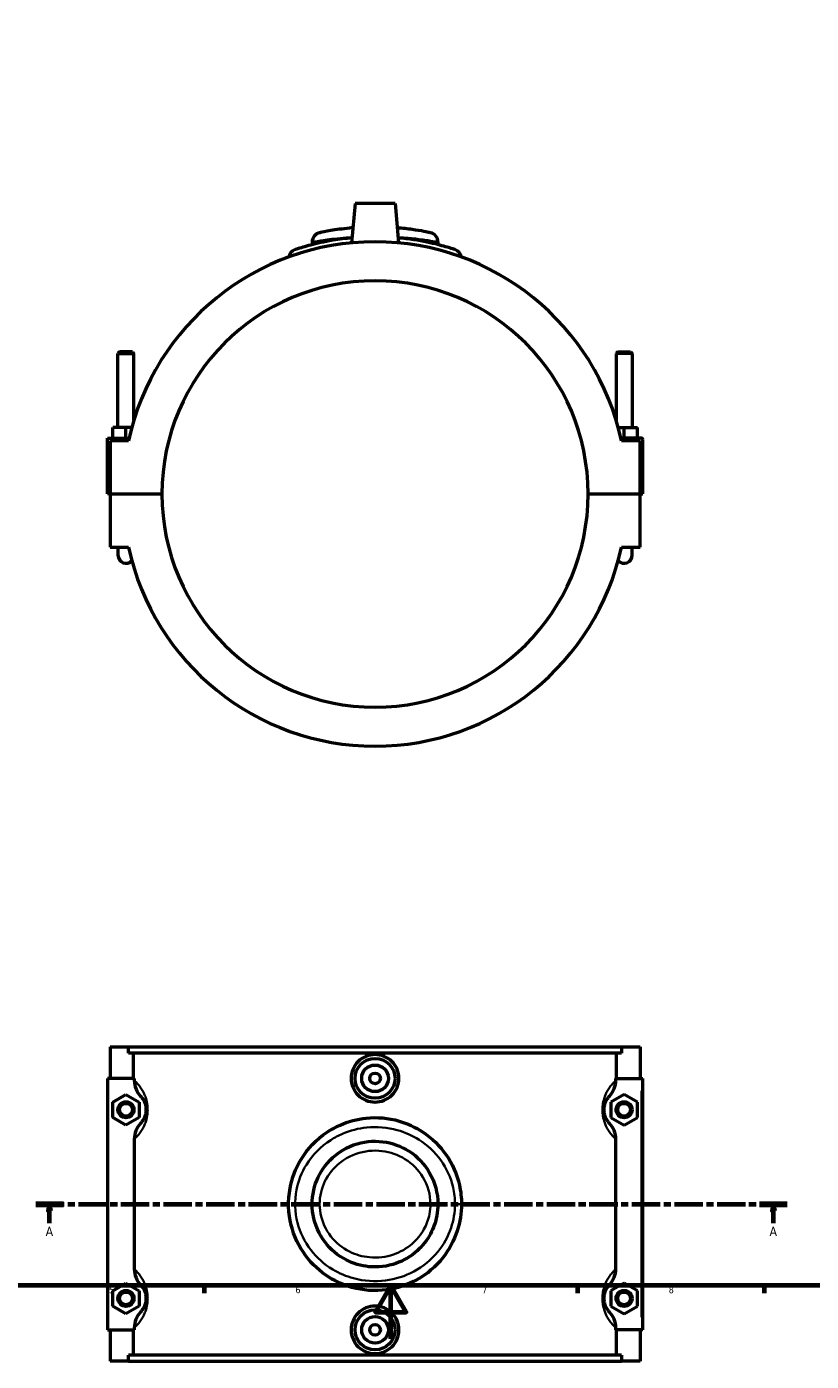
# Model space of a CAD drawing. Header units: millimetres. Extents: x 0 to 902, y -8 to 993.
# Tile 2 of 6: x 284 to 578, y -8 to 492. Entities that reach past the tile are written whole.
import ezdxf

# ---------------------------------------------------------------- set-up
doc = ezdxf.new("R2010")
doc.units = ezdxf.units.MM
doc.linetypes.add('CHAIN', pattern=[0.3543, 0.2362, -0.0295, 0.0591, -0.0295])
for name, color, linetype, lineweight in [('Border (ISO)', 7, 'Continuous', 70), ('Section Line (ISO)', 7, 'CHAIN', 70), ('Visible (ISO)', 7, 'Continuous', 50), ('Visible Narrow (ISO)', 7, 'Continuous', 35)]:
    doc.layers.add(name, color=color, linetype=linetype, lineweight=lineweight)
doc.styles.add('Label Text (ISO)', font='tahoma.ttf')
doc.styles.add('Note Text (ISO)', font='tahoma.ttf')

# ---------------------------------------------------------------- blocks, each defined once
blk = doc.blocks.new('Borders Default Border')
at = {"layer": 'Border (ISO)'}
for p, q in [((350.42, 20), (350.42, 17.1)), ((490.58, 20), (490.58, 17.1)), ((560.67, 20), (560.67, 17.1))]:
    blk.add_line(p, q, dxfattribs=at)
at = {"layer": 'Border (ISO)', "flags": 128}
for points in [[(20, 20), (20, 574), (821, 574), (821, 20), (20, 20)], [(420.5, 0), (420.5, 20), (414.73, 10), (426.27, 10), (420.5, 20)]]:
    blk.add_lwpolyline(points, dxfattribs=at)
at = {"layer": 'Border (ISO)', "color": 232, "true_color": 0xca0064, "char_height": 2.5, "attachment_point": 7, "style": 'Note Text (ISO)'}
for s, insert in [('5', (314.64, 17.05)), ('6', (384.66, 17.05)), ('7', (454.77, 17.1)), ('8', (524.81, 17.04))]:
    blk.add_mtext(s, dxfattribs=dict(at, insert=insert))
blk = doc.blocks.new('2dTransSection0')
at = {"layer": 'Section Line (ISO)', "linetype": 'CHAIN', "ltscale": 45.117649}
blk.add_line((287.16, 50.53), (569.3, 50.53), dxfattribs=at)
at = {"layer": 'Section Line (ISO)', "linetype": 'Continuous', "lineweight": 140}
for p, q in [((287.16, 50.53), (297.55, 50.53)), ((558.91, 50.53), (569.3, 50.53))]:
    blk.add_line(p, q, dxfattribs=at)
at = {"layer": 'Section Line (ISO)', "linetype": 'Continuous'}
for p, q in [((292.36, 50.53), (291.86, 48.03)), ((292.36, 48.03), (292.36, 50.53)), ((292.86, 48.03), (292.36, 50.53)), ((564.11, 50.53), (563.61, 48.03)), ((564.11, 48.03), (564.11, 50.53)), ((564.61, 48.03), (564.11, 50.53)), ((291.86, 48.03), (292.86, 48.03)), ((292.36, 43.32), (292.36, 48.03)), ((563.61, 48.03), (564.61, 48.03)), ((564.11, 43.32), (564.11, 48.03))]:
    blk.add_line(p, q, dxfattribs=at)
at = {"layer": 'Section Line (ISO)', "linetype": 'Continuous', "flags": 128}
for points in [[(292.86, 48.03), (292.36, 50.53), (291.86, 48.03), (292.86, 48.03)], [(564.61, 48.03), (564.11, 50.53), (563.61, 48.03), (564.61, 48.03)]]:
    blk.add_lwpolyline(points, dxfattribs=at)
at = {"layer": 'Section Line (ISO)'}
for points in [[(292.86, 48.03), (292.36, 50.53), (291.86, 48.03), (292.86, 48.03)], [(564.61, 48.03), (564.11, 50.53), (563.61, 48.03), (564.61, 48.03)]]:
    blk.add_solid(points, dxfattribs=at)
at = {"layer": 'Section Line (ISO)', "char_height": 3.5, "attachment_point": 7, "style": 'Label Text (ISO)'}
for insert in [(290.87, 38.53), (562.62, 38.53)]:
    blk.add_mtext('A', dxfattribs=dict(at, insert=insert))

msp = doc.modelspace()

# ---------------------------------------------------------------- linework, layer by layer
at = {"layer": 'Visible (ISO)'}
for p, q in [((407.0312, 426.0404), (405.7405, 411.2873)), ((422.0312, 426.0404), (407.0312, 426.0404)), ((422.0312, 426.0404), (423.3219, 411.2873)), ((390.9312, 411.6205), (390.9312, 410.6225)), ((438.1312, 411.6205), (438.1312, 410.6225)), ((318.6312, 370.4237), (318.0312, 369.8237)), ((318.0312, 369.8237), (324.0312, 369.8237)), ((318.0312, 342.0404), (318.0312, 369.8237)), ((323.4312, 370.4237), (318.6312, 370.4237)), ((323.4312, 370.4237), (324.0312, 369.8237)), ((324.0312, 344.7804), (324.0312, 369.8237)), ((505.6312, 370.4237), (505.0312, 369.8237)), ((511.0312, 369.8237), (505.0312, 369.8237)), ((505.0312, 369.8237), (505.0312, 344.7804)), ((505.6312, 370.4237), (510.4312, 370.4237)), ((510.4312, 370.4237), (511.0312, 369.8237)), ((511.0312, 369.8237), (511.0312, 342.0404)), ((316.0312, 338.0404), (316.0312, 342.0404)), ((321.0312, 342.0404), (316.0312, 342.0404)), ((323.2363, 342.0404), (321.0312, 342.0404)), ((321.0312, 338.0404), (321.0312, 342.0404)), ((505.8261, 342.0404), (508.0312, 342.0404)), ((508.0312, 338.0404), (508.0312, 342.0404)), ((508.0312, 342.0404), (513.0312, 342.0404)), ((513.0312, 338.0404), (513.0312, 342.0404)), ((314.0312, 338.0404), (322.2341, 338.0404)), ((314.0312, 317.0904), (314.0312, 338.0404)), ((322.0123, 337.0404), (315.0312, 337.0404)), ((315.0312, 337.0404), (315.0312, 317.0904)), ((514.5312, 338.0404), (506.8283, 338.0404)), ((514.0312, 337.0404), (507.0502, 337.0404)), ((514.0312, 317.0904), (514.0312, 337.0404)), ((515.0312, 317.0904), (515.0312, 337.5404)), ((315.0312, 317.0904), (314.0312, 317.0904)), ((315.0312, 317.0904), (334.5312, 317.0904)), ((315.0312, 316.9904), (315.0312, 297.0404)), ((334.5312, 316.9904), (315.0312, 316.9904)), ((318.0312, 316.9904), (318.0312, 317.0904)), ((324.0312, 316.9904), (324.0312, 317.0904)), ((494.5312, 317.0904), (514.0312, 317.0904)), ((514.0312, 316.9904), (494.5312, 316.9904)), ((505.0312, 317.0904), (505.0312, 316.9904)), ((511.0312, 317.0904), (511.0312, 316.9904)), ((514.0312, 317.0904), (515.0312, 317.0904)), ((514.0312, 297.0404), (514.0312, 316.9904)), ((315.0312, 297.0404), (322.0123, 297.0404)), ((318.0312, 297.0404), (318.0312, 294.0404)), ((507.0502, 297.0404), (514.0312, 297.0404)), ((511.0312, 294.0404), (511.0312, 297.0404)), ((315.0312, 109.5288), (315.0312, 97.7288)), ((315.0312, 109.5288), (322.0123, 109.5288)), ((322.0123, 109.5288), (507.0502, 109.5288)), ((322.0123, 107.1688), (322.0123, 109.5288)), ((507.0502, 107.1688), (322.0123, 107.1688)), ((323.912, 97.7288), (323.912, 107.1688)), ((505.1504, 97.7288), (505.1504, 107.1688)), ((507.0502, 109.5288), (507.0502, 107.1688)), ((507.0502, 109.5288), (514.0312, 109.5288)), ((514.0312, 109.5288), (514.0312, 97.7288)), ((324.1385, 97.7288), (314.0312, 97.7288)), ((314.0312, 97.7288), (314.0312, 3.3288)), ((324.1385, 97.7288), (324.1385, 96.949)), ((504.9239, 96.949), (504.9239, 97.7288)), ((504.9239, 97.7288), (514.5312, 97.7288)), ((514.5312, 97.7288), (515.0312, 97.7288)), ((515.0312, 3.3288), (515.0312, 97.7288)), ((316.0312, 88.8155), (321.0312, 91.7023)), ((321.0312, 91.7023), (326.0312, 88.8155)), ((508.0312, 91.7023), (503.0312, 88.8155)), ((513.0312, 88.8155), (508.0312, 91.7023)), ((316.0312, 83.042), (316.0312, 88.8155)), ((326.0312, 88.8155), (326.0312, 83.042)), ((503.0312, 88.8155), (503.0312, 83.042)), ((513.0312, 83.042), (513.0312, 88.8155)), ((321.0312, 80.1553), (316.0312, 83.042)), ((326.0312, 83.042), (321.0312, 80.1553)), ((503.0312, 83.042), (508.0312, 80.1553)), ((508.0312, 80.1553), (513.0312, 83.042)), ((324.1385, 74.9086), (324.1385, 26.149)), ((504.9239, 26.149), (504.9239, 74.9086)), ((316.0312, 18.0155), (321.0312, 20.9023)), ((321.0312, 20.9023), (326.0312, 18.0155)), ((508.0312, 20.9023), (503.0312, 18.0155)), ((513.0312, 18.0155), (508.0312, 20.9023)), ((316.0312, 12.242), (316.0312, 18.0155)), ((326.0312, 18.0155), (326.0312, 12.242)), ((503.0312, 18.0155), (503.0312, 12.242)), ((513.0312, 12.242), (513.0312, 18.0155)), ((321.0312, 9.3553), (316.0312, 12.242)), ((326.0312, 12.242), (321.0312, 9.3553)), ((503.0312, 12.242), (508.0312, 9.3553)), ((508.0312, 9.3553), (513.0312, 12.242)), ((314.0312, 3.3288), (324.1385, 3.3288)), ((315.0312, 3.3288), (315.0312, -8.4712)), ((323.912, -6.1112), (323.912, 3.3288)), ((324.1385, 4.1086), (324.1385, 3.3288)), ((504.9239, 3.3288), (504.9239, 4.1086)), ((514.5312, 3.3288), (504.9239, 3.3288)), ((505.1504, -6.1112), (505.1504, 3.3288)), ((514.0312, 3.3288), (514.0312, -8.4712)), ((515.0312, 3.3288), (514.5312, 3.3288)), ((322.0123, -8.4712), (315.0312, -8.4712)), ((507.0502, -6.1112), (322.0123, -6.1112)), ((322.0123, -8.4712), (322.0123, -6.1112)), ((322.0123, -8.4712), (507.0502, -8.4712)), ((507.0502, -6.1112), (507.0502, -8.4712)), ((514.0312, -8.4712), (507.0502, -8.4712))]:
    msp.add_line(p, q, dxfattribs=at)
for centre, radius in [((414.5312, 97.7288), 7.5), ((414.5312, 97.7288), 5), ((414.5312, 97.7288), 2), ((321.0312, 85.9288), 3), ((321.0312, 85.9288), 2.4), ((508.0312, 85.9288), 3), ((508.0312, 85.9288), 2.4), ((321.0312, 15.1288), 3), ((321.0312, 15.1288), 2.4), ((508.0312, 15.1288), 3), ((508.0312, 15.1288), 2.4), ((414.5312, 3.3288), 7.5), ((414.5312, 3.3288), 5), ((414.5312, 3.3288), 2)]:
    msp.add_circle(centre, radius, dxfattribs=at)
for centre, radius, start, end in [((414.5312, 317.0404), 94.656, 12.198043, 167.801957), ((394.4712, 411.6205), 3.54, 101.974717, 180), ((434.5912, 411.6205), 3.54, 0, 78.025283), ((385.6212, 405.4033), 3.54, 108.116722, 170.666588), ((443.4412, 405.4033), 3.54, 9.333412, 71.883278), ((414.5312, 317.0404), 80, 0.03581, 179.96419), ((514.5312, 337.5404), 0.5, 0, 90), ((414.5312, 317.0404), 80, 180.03581, 359.96419), ((414.5312, 317.0404), 94.656, 192.198043, 347.801957), ((321.0312, 294.0404), 3, 180, 317.513174), ((508.0312, 294.0404), 3, 222.486826, 0)]:
    msp.add_arc(centre, radius, start, end, dxfattribs=at)
for points, knots in [([(406.2335, 416.92), (405.8099, 416.885), (405.3926, 416.8477), (402.248, 416.5468), (399.8406, 416.1998), (395.9852, 415.5543), (394.6226, 415.2689), (393.8418, 415.1059), (393.7385, 415.0848), (393.7391, 415.0852)], [4.50182007, 4.50182007, 4.50182007, 4.50182007, 4.65330714, 4.65330714, 5.6635881, 5.6635881, 6.74662921, 6.74662921, 7.14078222, 7.14078222, 7.14078222, 7.14078222]), ([(435.3257, 415.0834), (435.3257, 415.0834), (435.2011, 415.1101), (434.5597, 415.2436), (433.8515, 415.3897), (431.732, 415.784), (430.2326, 416.0431), (426.7911, 416.5259), (424.8843, 416.7488), (422.8289, 416.9201)], [0, 0, 0, 0, 0.42911012, 0.42911012, 1.11568632, 1.11568632, 1.90352545, 1.90352545, 2.63896736, 2.63896736, 2.63896736, 2.63896736]), ([(405.9049, 413.1661), (403.3536, 412.9368), (400.913, 412.6139), (395.4465, 411.7029), (392.6241, 411.0618), (388.075, 409.8859), (386.3772, 409.36), (384.8259, 408.8693), (384.5248, 408.7726), (384.524, 408.7717)], [15.70434444, 15.70434444, 15.70434444, 15.70434444, 16.53812283, 16.53812283, 17.73267778, 17.73267778, 18.9565325, 18.9565325, 19.72483382, 19.72483382, 19.72483382, 19.72483382]), ([(444.542, 408.7678), (444.542, 408.7678), (444.0437, 408.9349), (441.9767, 409.5749), (440.2663, 410.0857), (435.6146, 411.2552), (432.556, 411.9188), (427.2191, 412.7336), (425.2232, 412.9789), (423.1564, 413.1647)], [9.86242627, 9.86242627, 9.86242627, 9.86242627, 10.84183277, 10.84183277, 11.96247083, 11.96247083, 13.20747995, 13.20747995, 13.88293857, 13.88293857, 13.88293857, 13.88293857]), ([(423.4864, 97.7288), (423.4864, 96.6054), (423.2602, 95.4082), (422.3427, 93.2085), (421.6514, 92.2059), (420.06, 90.6253), (419.0539, 89.9413), (416.8506, 89.0344), (415.6535, 88.8115), (413.409, 88.8115), (412.2118, 89.0344), (410.0086, 89.9413), (409.0024, 90.6253), (407.411, 92.2059), (406.7198, 93.2085), (405.8022, 95.4082), (405.576, 96.6054), (405.576, 98.8521), (405.8022, 100.0493), (406.7198, 102.2491), (407.411, 103.2517), (409.0024, 104.8323), (410.0086, 105.5163), (412.2118, 106.4232), (413.409, 106.6461), (415.6535, 106.6461), (416.8506, 106.4232), (419.0539, 105.5163), (420.06, 104.8323), (421.6514, 103.2517), (422.3427, 102.2491), (423.2602, 100.0493), (423.4864, 98.8521), (423.4864, 97.7288)], [0, 0, 0, 0, 0.33700723, 0.33700723, 0.67401446, 0.67401446, 1.01069296, 1.01069296, 1.34737147, 1.34737147, 1.68404997, 1.68404997, 2.02072848, 2.02072848, 2.3577357, 2.3577357, 2.69474293, 2.69474293, 3.03175016, 3.03175016, 3.36875739, 3.36875739, 3.70543589, 3.70543589, 4.0421144, 4.0421144, 4.3787929, 4.3787929, 4.71547141, 4.71547141, 5.05247864, 5.05247864, 5.38948586, 5.38948586, 5.38948586, 5.38948586]), ([(324.1385, 96.949), (324.1385, 95.8392), (324.3649, 94.7416), (325.2014, 92.7286), (325.79, 91.8235), (326.519, 91.041)], [-0.65434461, -0.65434461, -0.65434461, -0.65434461, -0.320857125, -0.320857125, 0, 0, 0, 0]), ([(502.5435, 91.041), (503.3106, 91.8645), (503.9219, 92.8233), (504.7197, 94.8517), (504.9239, 95.8951), (504.9239, 96.949)], [-0.653272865, -0.653272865, -0.653272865, -0.653272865, -0.316165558, -0.316165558, 0, 0, 0, 0]), ([(326.519, 91.041), (326.6427, 90.9082), (326.7741, 90.7577), (327.0749, 90.3778), (327.2471, 90.1389), (327.5568, 89.6346), (327.6932, 89.388), (327.9122, 88.9194), (327.9973, 88.7178), (328.1664, 88.2541), (328.2494, 87.9874), (328.3681, 87.4978), (328.4104, 87.2877), (328.4781, 86.8472), (328.5033, 86.6168), (328.5266, 86.232), (328.5312, 86.0804), (328.5312, 85.9288), (328.5312, 85.7772), (328.5266, 85.6256), (328.5033, 85.2408), (328.4781, 85.0104), (328.4104, 84.5699), (328.3681, 84.3597), (328.2494, 83.8702), (328.1664, 83.6035), (327.9973, 83.1397), (327.9122, 82.9382), (327.6932, 82.4696), (327.5568, 82.223), (327.2471, 81.7187), (327.0749, 81.4798), (326.7741, 81.0999), (326.6427, 80.9494), (326.519, 80.8166)], [0.93399654, 0.93399654, 0.93399654, 0.93399654, 1.25453721, 1.25453721, 1.63534611, 1.63534611, 1.92827603, 1.92827603, 2.12083013, 2.12083013, 2.33450189, 2.33450189, 2.48090418, 2.48090418, 2.62828281, 2.62828281, 2.722279, 2.722279, 2.722279, 2.81627518, 2.81627518, 2.96365381, 2.96365381, 3.1100561, 3.1100561, 3.32372786, 3.32372786, 3.51628196, 3.51628196, 3.80921189, 3.80921189, 4.19002079, 4.19002079, 4.51056145, 4.51056145, 4.51056145, 4.51056145]), ([(502.5435, 80.8166), (502.4197, 80.9494), (502.2884, 81.0999), (501.9876, 81.4798), (501.8154, 81.7187), (501.5056, 82.223), (501.3693, 82.4696), (501.1502, 82.9382), (501.0652, 83.1397), (500.8961, 83.6035), (500.8131, 83.8702), (500.6943, 84.3597), (500.652, 84.5699), (500.5843, 85.0104), (500.5591, 85.2408), (500.5358, 85.6256), (500.5312, 85.7772), (500.5312, 85.9288), (500.5312, 86.0804), (500.5358, 86.232), (500.5591, 86.6168), (500.5843, 86.8472), (500.652, 87.2877), (500.6943, 87.4978), (500.8131, 87.9874), (500.8961, 88.2541), (501.0652, 88.7178), (501.1502, 88.9194), (501.3693, 89.388), (501.5056, 89.6346), (501.8154, 90.1389), (501.9876, 90.3778), (502.2884, 90.7577), (502.4197, 90.9082), (502.5435, 91.041)], [0.93399654, 0.93399654, 0.93399654, 0.93399654, 1.25453743, 1.25453743, 1.63534626, 1.63534626, 1.92827612, 1.92827612, 2.12083017, 2.12083017, 2.33450191, 2.33450191, 2.48090419, 2.48090419, 2.62828281, 2.62828281, 2.722279, 2.722279, 2.722279, 2.81627518, 2.81627518, 2.96365381, 2.96365381, 3.11005608, 3.11005608, 3.32372783, 3.32372783, 3.51628187, 3.51628187, 3.80921174, 3.80921174, 4.19002057, 4.19002057, 4.51056145, 4.51056145, 4.51056145, 4.51056145]), ([(326.519, 80.8166), (325.7518, 79.9931), (325.1405, 79.0343), (324.3427, 77.0059), (324.1385, 75.9625), (324.1385, 74.9086)], [-0.653272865, -0.653272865, -0.653272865, -0.653272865, -0.316165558, -0.316165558, 0, 0, 0, 0]), ([(446.9812, 50.5288), (446.9812, 52.8998), (446.7199, 55.2706), (445.29, 61.6944), (443.568, 65.6063), (438.8298, 72.429), (435.8307, 75.3563), (429.6753, 79.4105), (426.6925, 80.79), (419.5564, 82.8571), (415.3084, 83.2377), (407.777, 82.4489), (404.4661, 81.562), (399.6914, 79.446), (398.067, 78.5526), (392.5156, 74.852), (389.1217, 71.2818), (384.7129, 63.8784), (383.3427, 60.2683), (381.7777, 51.9316), (381.9238, 47.1435), (384.0888, 38.522), (385.9247, 34.6461), (390.8436, 27.9753), (393.8954, 25.152), (399.9906, 21.3559), (402.847, 20.097), (410.0197, 18.1016), (414.4614, 17.7879), (422.8198, 18.8915), (426.7447, 20.1943), (434.0211, 24.2332), (437.3282, 27.045), (442.358, 33.3995), (444.2075, 36.8436), (446.4424, 43.7388), (446.9812, 47.133), (446.9812, 50.5288)], [-29.58727881, -29.58727881, -29.58727881, -29.58727881, -28.90343634, -28.90343634, -27.6846594, -27.6846594, -26.48064786, -26.48064786, -25.53665804, -25.53665804, -24.33043097, -24.33043097, -23.3515048, -23.3515048, -22.81402763, -22.81402763, -21.40708477, -21.40708477, -20.30407498, -20.30407498, -18.9565325, -18.9565325, -17.73267778, -17.73267778, -16.53812283, -16.53812283, -15.64105533, -15.64105533, -14.38399305, -14.38399305, -13.20747995, -13.20747995, -11.96247083, -11.96247083, -10.84183277, -10.84183277, -9.86242627, -9.86242627, -9.86242627, -9.86242627]), ([(504.9239, 74.9086), (504.9239, 76.0184), (504.6975, 77.1159), (503.861, 79.129), (503.2725, 80.034), (502.5435, 80.8166)], [-0.65434461, -0.65434461, -0.65434461, -0.65434461, -0.320857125, -0.320857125, 0, 0, 0, 0]), ([(438.1312, 50.5288), (438.1312, 54.6924), (437.0028, 58.8461), (433.0429, 65.6294), (430.4127, 68.3749), (424.349, 72.2735), (420.9696, 73.5042), (413.7925, 74.4084), (409.9922, 73.9836), (402.6921, 71.3427), (399.2613, 68.9707), (394.4263, 63.3421), (392.7806, 60.2953), (390.8641, 53.6111), (390.6706, 49.9564), (391.9366, 42.7471), (393.483, 39.2187), (397.8586, 33.4656), (400.5908, 31.1682), (406.3395, 28.1967), (409.2521, 27.3336), (415.6496, 26.7056), (419.1482, 27.1315), (425.3159, 29.3084), (428.0305, 30.9247), (432.3509, 34.8185), (434.0526, 36.9902), (436.4581, 41.4842), (437.2619, 43.7505), (437.9898, 47.5505), (438.1312, 49.0397), (438.1312, 50.5288)], [-14.28160623, -14.28160623, -14.28160623, -14.28160623, -13.08181265, -13.08181265, -12.00872601, -12.00872601, -10.9952578, -10.9952578, -9.92374717, -9.92374717, -8.75348026, -8.75348026, -7.77404056, -7.77404056, -6.74662921, -6.74662921, -5.6635881, -5.6635881, -4.65330714, -4.65330714, -3.7922041, -3.7922041, -2.80069159, -2.80069159, -1.90352545, -1.90352545, -1.11568632, -1.11568632, -0.42911012, -0.42911012, 0, 0, 0, 0]), ([(324.1385, 26.149), (324.1385, 25.0392), (324.3649, 23.9416), (325.2014, 21.9286), (325.79, 21.0235), (326.519, 20.241)], [-0.65434461, -0.65434461, -0.65434461, -0.65434461, -0.320857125, -0.320857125, 0, 0, 0, 0]), ([(502.5435, 20.241), (503.3106, 21.0645), (503.9219, 22.0233), (504.7197, 24.0517), (504.9239, 25.0951), (504.9239, 26.149)], [-0.653272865, -0.653272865, -0.653272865, -0.653272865, -0.316165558, -0.316165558, 0, 0, 0, 0]), ([(326.519, 20.241), (326.6427, 20.1082), (326.7741, 19.9577), (327.0749, 19.5778), (327.2471, 19.3389), (327.5568, 18.8346), (327.6932, 18.588), (327.9122, 18.1194), (327.9973, 17.9178), (328.1664, 17.4541), (328.2494, 17.1874), (328.3681, 16.6978), (328.4104, 16.4877), (328.4781, 16.0472), (328.5033, 15.8168), (328.5266, 15.432), (328.5312, 15.2804), (328.5312, 15.1288), (328.5312, 14.9772), (328.5266, 14.8256), (328.5033, 14.4408), (328.4781, 14.2104), (328.4104, 13.7699), (328.3681, 13.5597), (328.2494, 13.0702), (328.1664, 12.8035), (327.9973, 12.3397), (327.9122, 12.1382), (327.6932, 11.6696), (327.5568, 11.423), (327.2471, 10.9187), (327.0749, 10.6798), (326.7741, 10.2999), (326.6427, 10.1494), (326.519, 10.0166)], [0.93399654, 0.93399654, 0.93399654, 0.93399654, 1.2545373, 1.2545373, 1.63534617, 1.63534617, 1.92827607, 1.92827607, 2.12083015, 2.12083015, 2.3345019, 2.3345019, 2.48090418, 2.48090418, 2.62828281, 2.62828281, 2.722279, 2.722279, 2.722279, 2.81627518, 2.81627518, 2.96365381, 2.96365381, 3.1100561, 3.1100561, 3.32372785, 3.32372785, 3.51628193, 3.51628193, 3.80921183, 3.80921183, 4.1900207, 4.1900207, 4.51056145, 4.51056145, 4.51056145, 4.51056145]), ([(502.5435, 10.0166), (502.4197, 10.1494), (502.2884, 10.2999), (501.9875, 10.6798), (501.8154, 10.9187), (501.5056, 11.423), (501.3693, 11.6696), (501.1502, 12.1382), (501.0652, 12.3397), (500.8961, 12.8035), (500.8131, 13.0702), (500.6943, 13.5597), (500.652, 13.7699), (500.5843, 14.2104), (500.5591, 14.4408), (500.5358, 14.8256), (500.5312, 14.9772), (500.5312, 15.1288), (500.5312, 15.2804), (500.5358, 15.432), (500.5591, 15.8168), (500.5843, 16.0472), (500.652, 16.4877), (500.6943, 16.6978), (500.8131, 17.1874), (500.8961, 17.4541), (501.0652, 17.9178), (501.1502, 18.1194), (501.3693, 18.588), (501.5056, 18.8346), (501.8154, 19.3389), (501.9875, 19.5778), (502.2884, 19.9577), (502.4197, 20.1082), (502.5435, 20.241)], [0.93368028, 0.93368028, 0.93368028, 0.93368028, 1.25422453, 1.25422453, 1.63503225, 1.63503225, 1.92796126, 1.92796126, 2.1205144, 2.1205144, 2.33418594, 2.33418594, 2.48058799, 2.48058799, 2.62796655, 2.62796655, 2.72196274, 2.72196274, 2.72196274, 2.81595893, 2.81595893, 2.96333749, 2.96333749, 3.10973954, 3.10973954, 3.32341108, 3.32341108, 3.51596422, 3.51596422, 3.80889323, 3.80889323, 4.18970095, 4.18970095, 4.5102452, 4.5102452, 4.5102452, 4.5102452]), ([(423.4864, 3.3288), (423.4864, 2.2054), (423.2602, 1.0082), (422.3427, -1.1915), (421.6514, -2.1941), (420.06, -3.7747), (419.0539, -4.4587), (416.8506, -5.3656), (415.6535, -5.5885), (413.409, -5.5885), (412.2118, -5.3656), (410.0086, -4.4587), (409.0024, -3.7747), (407.411, -2.1941), (406.7198, -1.1915), (405.8022, 1.0082), (405.576, 2.2054), (405.576, 3.3288), (405.576, 4.4521), (405.8022, 5.6493), (406.7198, 7.8491), (407.411, 8.8517), (409.0024, 10.4323), (410.0086, 11.1163), (412.2118, 12.0232), (413.409, 12.2461), (415.6535, 12.2461), (416.8506, 12.0232), (419.0539, 11.1163), (420.06, 10.4323), (421.6514, 8.8517), (422.3427, 7.8491), (423.2602, 5.6493), (423.4864, 4.4521), (423.4864, 3.3288)], [2.69474293, 2.69474293, 2.69474293, 2.69474293, 3.03175016, 3.03175016, 3.36875739, 3.36875739, 3.70543589, 3.70543589, 4.0421144, 4.0421144, 4.3787929, 4.3787929, 4.71547141, 4.71547141, 5.05247864, 5.05247864, 5.38948586, 5.38948586, 5.38948586, 5.72649309, 5.72649309, 6.06350032, 6.06350032, 6.40017882, 6.40017882, 6.73685733, 6.73685733, 7.07353583, 7.07353583, 7.41021434, 7.41021434, 7.74722157, 7.74722157, 8.08422879, 8.08422879, 8.08422879, 8.08422879]), ([(326.519, 10.0166), (325.7518, 9.1931), (325.1405, 8.2343), (324.3427, 6.2059), (324.1385, 5.1625), (324.1385, 4.1086)], [-0.653272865, -0.653272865, -0.653272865, -0.653272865, -0.316165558, -0.316165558, 0, 0, 0, 0]), ([(504.9239, 4.1086), (504.9239, 5.2184), (504.6975, 6.3159), (503.861, 8.329), (503.2725, 9.234), (502.5435, 10.0166)], [-0.65434461, -0.65434461, -0.65434461, -0.65434461, -0.320857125, -0.320857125, 0, 0, 0, 0])]:
    msp.add_open_spline(points, degree=3, knots=knots, dxfattribs=at)
at = {"layer": 'Visible Narrow (ISO)'}
for p, q in [((514.5312, 93.0088), (514.5312, 8.0488)), ((435.5596, 50.5288), (438.123, 50.5288)), ((444.7507, 50.5288), (446.9743, 50.5288))]:
    msp.add_line(p, q, dxfattribs=at)
for centre, start, end in [((434.5912, 411.6205), 3.901264, 74.124019), ((443.4412, 405.4033), 12.460905, 68.755784)]:
    msp.add_arc(centre, 3.54, start, end, dxfattribs=at)
for points, knots in [([(390.9755, 411.6292), (391.0285, 411.6384), (391.1322, 411.6566), (391.9366, 411.7994), (393.483, 412.0747), (397.8586, 412.6974), (400.5908, 413.0321), (404.0024, 413.3096), (404.3141, 413.3339), (404.6291, 413.3572)], [-7.00458377, -7.00458377, -7.00458377, -7.00458377, -6.74662921, -6.74662921, -5.6635881, -5.6635881, -4.65330714, -4.65330714, -4.55301172, -4.55301172, -4.55301172, -4.55301172]), ([(424.433, 413.357), (426.581, 413.197), (428.5764, 412.9963), (432.3509, 412.5463), (434.0526, 412.2963), (436.4581, 411.9159), (437.2619, 411.775), (437.9009, 411.6619), (438.0275, 411.6392), (438.0886, 411.6282)], [-2.58777492, -2.58777492, -2.58777492, -2.58777492, -1.90352545, -1.90352545, -1.11568632, -1.11568632, -0.42911012, -0.42911012, -0.13619868, -0.13619868, -0.13619868, -0.13619868]), ([(324.638, 75.3794), (324.9131, 75.6498), (325.2047, 75.9559), (325.879, 76.7343), (326.2685, 77.2279), (326.9689, 78.2701), (327.2773, 78.7798), (327.7728, 79.7482), (327.9651, 80.1648), (328.3476, 81.1232), (328.5353, 81.6744), (328.8038, 82.6861), (328.8996, 83.1205), (329.0527, 84.0307), (329.1096, 84.5069), (329.1623, 85.3022), (329.1727, 85.6155), (329.1727, 85.9288), (329.1727, 86.2421), (329.1623, 86.5554), (329.1096, 87.3506), (329.0527, 87.8269), (328.8996, 88.7371), (328.8038, 89.1715), (328.5353, 90.1832), (328.3476, 90.7344), (327.9651, 91.6928), (327.7728, 92.1094), (327.2773, 93.0778), (326.9689, 93.5875), (326.2685, 94.6297), (325.879, 95.1233), (325.2047, 95.9017), (324.9131, 96.2078), (324.638, 96.4782)], [-4.50438536, -4.50438536, -4.50438536, -4.50438536, -4.19002079, -4.19002079, -3.80921189, -3.80921189, -3.51628196, -3.51628196, -3.32372786, -3.32372786, -3.1100561, -3.1100561, -2.96365381, -2.96365381, -2.81627518, -2.81627518, -2.722279, -2.722279, -2.722279, -2.62828281, -2.62828281, -2.48090418, -2.48090418, -2.33450189, -2.33450189, -2.12083013, -2.12083013, -1.92827603, -1.92827603, -1.63534611, -1.63534611, -1.25453721, -1.25453721, -0.94017263, -0.94017263, -0.94017263, -0.94017263]), ([(504.4244, 96.4782), (504.1493, 96.2078), (503.8577, 95.9017), (503.1834, 95.1233), (502.794, 94.6297), (502.0935, 93.5875), (501.7851, 93.0778), (501.2896, 92.1094), (501.0973, 91.6928), (500.7149, 90.7344), (500.5272, 90.1832), (500.2586, 89.1715), (500.1629, 88.7371), (500.0098, 87.8269), (499.9528, 87.3506), (499.9002, 86.5554), (499.8897, 86.2421), (499.8897, 85.9288), (499.8897, 85.6155), (499.9002, 85.3022), (499.9528, 84.5069), (500.0098, 84.0307), (500.1629, 83.1205), (500.2586, 82.6861), (500.5272, 81.6744), (500.7149, 81.1232), (501.0973, 80.1648), (501.2896, 79.7482), (501.7851, 78.7798), (502.0935, 78.2701), (502.794, 77.2279), (503.1834, 76.7343), (503.8577, 75.9559), (504.1493, 75.6498), (504.4244, 75.3794)], [-4.50438536, -4.50438536, -4.50438536, -4.50438536, -4.19002057, -4.19002057, -3.80921174, -3.80921174, -3.51628187, -3.51628187, -3.32372783, -3.32372783, -3.11005608, -3.11005608, -2.96365381, -2.96365381, -2.81627518, -2.81627518, -2.722279, -2.722279, -2.722279, -2.62828281, -2.62828281, -2.48090419, -2.48090419, -2.33450191, -2.33450191, -2.12083017, -2.12083017, -1.92827612, -1.92827612, -1.63534626, -1.63534626, -1.25453743, -1.25453743, -0.94017263, -0.94017263, -0.94017263, -0.94017263]), ([(444.542, 50.5288), (444.542, 47.5034), (444.0437, 44.4796), (441.9767, 38.3366), (440.2663, 35.2681), (435.6146, 29.6068), (432.556, 27.1018), (425.8266, 23.5035), (422.1967, 22.3429), (414.4667, 21.3597), (410.3588, 21.6391), (403.7253, 23.4168), (401.0836, 24.5384), (395.4465, 27.9204), (392.6241, 30.4357), (388.075, 36.3787), (386.3772, 39.8318), (384.3749, 47.5128), (384.2398, 51.7786), (385.6871, 59.2058), (386.9543, 62.4221), (391.0317, 69.0178), (394.1705, 72.1986), (399.3046, 75.4955), (400.8068, 76.2914), (405.2227, 78.1766), (408.2847, 78.9667), (415.25, 79.6694), (419.1786, 79.3304), (425.7784, 77.4888), (428.537, 76.2597), (434.2296, 72.6478), (437.0033, 70.0399), (441.3853, 63.9615), (442.9779, 60.4763), (444.3003, 54.7533), (444.542, 52.6412), (444.542, 50.5288)], [9.86242627, 9.86242627, 9.86242627, 9.86242627, 10.84183277, 10.84183277, 11.96247083, 11.96247083, 13.20747995, 13.20747995, 14.38399305, 14.38399305, 15.64105533, 15.64105533, 16.53812283, 16.53812283, 17.73267778, 17.73267778, 18.9565325, 18.9565325, 20.30407498, 20.30407498, 21.40708477, 21.40708477, 22.81402763, 22.81402763, 23.3515048, 23.3515048, 24.33043097, 24.33043097, 25.53665804, 25.53665804, 26.48064786, 26.48064786, 27.6846594, 27.6846594, 28.90343634, 28.90343634, 29.58727881, 29.58727881, 29.58727881, 29.58727881]), ([(435.3257, 50.5288), (435.3257, 49.263), (435.2011, 47.9972), (434.5597, 44.7672), (433.8515, 42.8409), (431.732, 39.021), (430.2326, 37.175), (426.4257, 33.8653), (424.0339, 32.4915), (418.5993, 30.6411), (415.5167, 30.2791), (409.8797, 30.8128), (407.3133, 31.5465), (402.248, 34.0723), (399.8406, 36.0251), (395.9852, 40.9152), (394.6226, 43.9144), (393.5071, 50.0423), (393.6776, 53.1487), (395.3662, 58.8304), (396.8163, 61.4201), (401.0765, 66.2044), (404.0995, 68.2206), (410.5318, 70.4653), (413.8804, 70.8264), (420.2042, 70.0579), (423.1819, 69.0118), (428.5248, 65.6979), (430.8423, 63.3643), (434.3314, 57.5985), (435.3257, 54.0679), (435.3257, 50.5288)], [0, 0, 0, 0, 0.42911012, 0.42911012, 1.11568632, 1.11568632, 1.90352545, 1.90352545, 2.80069159, 2.80069159, 3.7922041, 3.7922041, 4.65330714, 4.65330714, 5.6635881, 5.6635881, 6.74662921, 6.74662921, 7.77404056, 7.77404056, 8.75348026, 8.75348026, 9.92374717, 9.92374717, 10.9952578, 10.9952578, 12.00872601, 12.00872601, 13.08181265, 13.08181265, 14.28160623, 14.28160623, 14.28160623, 14.28160623]), ([(324.638, 4.5794), (324.9131, 4.8498), (325.2047, 5.1559), (325.879, 5.9343), (326.2685, 6.4279), (326.9689, 7.4701), (327.2773, 7.9798), (327.7728, 8.9482), (327.9651, 9.3648), (328.3476, 10.3232), (328.5353, 10.8744), (328.8038, 11.8861), (328.8996, 12.3205), (329.0527, 13.2307), (329.1096, 13.7069), (329.1623, 14.5022), (329.1727, 14.8155), (329.1727, 15.1288), (329.1727, 15.4421), (329.1623, 15.7554), (329.1096, 16.5506), (329.0527, 17.0269), (328.8996, 17.9371), (328.8038, 18.3715), (328.5353, 19.3832), (328.3476, 19.9344), (327.9651, 20.8928), (327.7728, 21.3094), (327.2773, 22.2778), (326.9689, 22.7875), (326.2685, 23.8297), (325.879, 24.3233), (325.2047, 25.1017), (324.9131, 25.4078), (324.638, 25.6782)], [-4.50438536, -4.50438536, -4.50438536, -4.50438536, -4.1900207, -4.1900207, -3.80921183, -3.80921183, -3.51628193, -3.51628193, -3.32372785, -3.32372785, -3.1100561, -3.1100561, -2.96365381, -2.96365381, -2.81627518, -2.81627518, -2.722279, -2.722279, -2.722279, -2.62828281, -2.62828281, -2.48090418, -2.48090418, -2.3345019, -2.3345019, -2.12083015, -2.12083015, -1.92827607, -1.92827607, -1.63534617, -1.63534617, -1.2545373, -1.2545373, -0.94017263, -0.94017263, -0.94017263, -0.94017263]), ([(504.4244, 25.6782), (504.1493, 25.4077), (503.8577, 25.1017), (503.1834, 24.3233), (502.794, 23.8297), (502.0935, 22.7875), (501.7851, 22.2778), (501.2896, 21.3094), (501.0973, 20.8928), (500.7149, 19.9344), (500.5272, 19.3832), (500.2586, 18.3715), (500.1629, 17.9371), (500.0098, 17.0269), (499.9528, 16.5506), (499.9002, 15.7554), (499.8897, 15.4421), (499.8897, 15.1288), (499.8897, 14.8155), (499.9002, 14.5022), (499.9528, 13.7069), (500.0098, 13.2307), (500.1629, 12.3205), (500.2586, 11.8861), (500.5272, 10.8744), (500.7149, 10.3232), (501.0973, 9.3648), (501.2896, 8.9482), (501.7851, 7.9798), (502.0935, 7.4701), (502.794, 6.4279), (503.1834, 5.9343), (503.8577, 5.1559), (504.1493, 4.8498), (504.4244, 4.5794)], [-4.50406911, -4.50406911, -4.50406911, -4.50406911, -4.18970095, -4.18970095, -3.80889323, -3.80889323, -3.51596422, -3.51596422, -3.32341108, -3.32341108, -3.10973954, -3.10973954, -2.96333749, -2.96333749, -2.81595893, -2.81595893, -2.72196274, -2.72196274, -2.72196274, -2.62796655, -2.62796655, -2.48058799, -2.48058799, -2.33418594, -2.33418594, -2.1205144, -2.1205144, -1.92796126, -1.92796126, -1.63503225, -1.63503225, -1.25422453, -1.25422453, -0.93985637, -0.93985637, -0.93985637, -0.93985637])]:
    msp.add_open_spline(points, degree=3, knots=knots, dxfattribs=at)

# ---------------------------------------------------------------- block references
msp.add_blockref('Borders Default Border', (0, 0))
at = {"layer": 'Section Line (ISO)'}
msp.add_blockref('2dTransSection0', (0, 0), dxfattribs=at)

doc.saveas('drawing.dxf')
